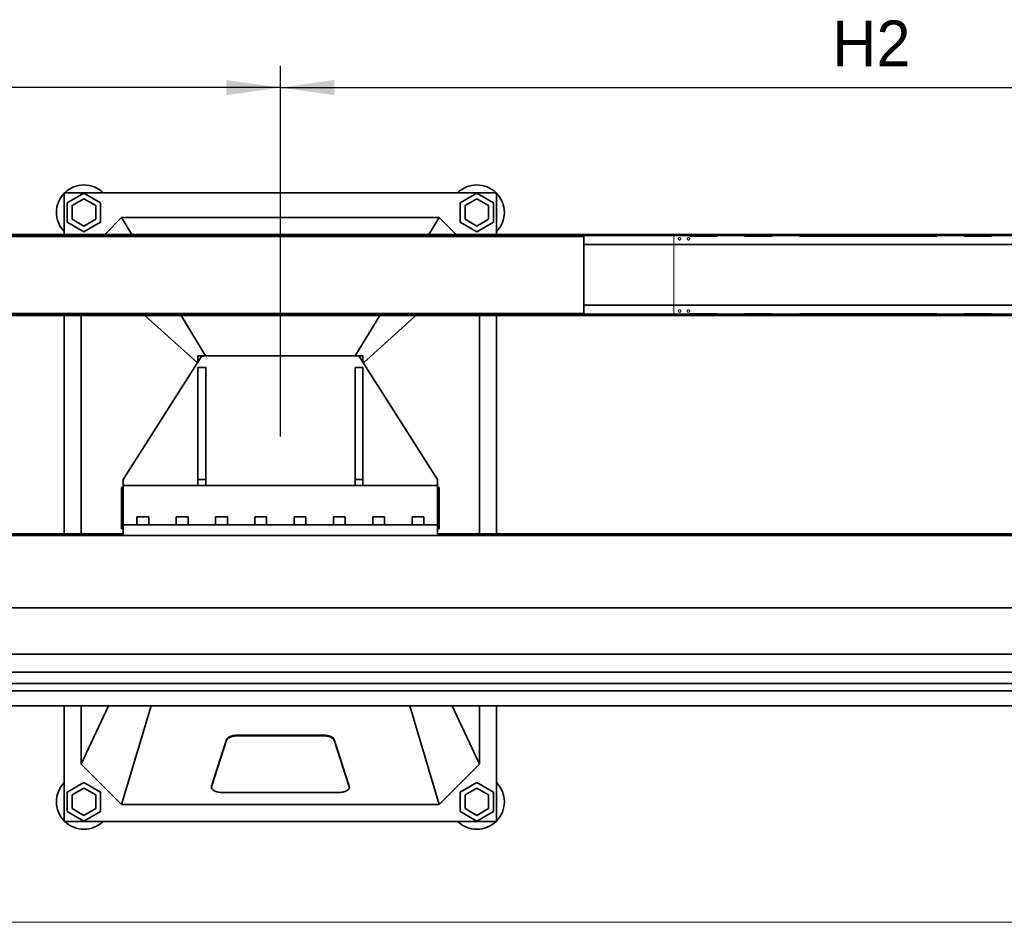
# Model space of a CAD drawing. Header units: millimetres. Extents: x 20 to 400, y 0 to 275.
# Tile 2 of 16: x 99 to 144, y 30 to 72. Entities that reach past the tile are written whole.
import ezdxf

# ---------------------------------------------------------------- set-up
doc = ezdxf.new("R2010")
doc.units = ezdxf.units.MM
doc.linetypes.add('SLD-Durchgehend', pattern=[0])
doc.linetypes.add('SLD-Phantom', pattern=[12.7, 6.35, -1.27, 1.27, -1.27, 1.27, -1.27])
doc.layers.add('KOPF', color=7, linetype='SLD-Durchgehend')
doc.styles.add('SLDTEXTSTYLE2', font='Gill Sans MT Pro Medium')
doc.dimstyles.new('SLDDIMSTYLE0', dxfattribs={"dimtxt": 1.924756, "dimasz": 2.5, "dimexe": 0, "dimexo": 0.0625, "dimgap": 0.481189, "dimtad": 1, "dimlfac": 55, "dimrnd": 1e-09, "dimzin": 12, "dimdsep": 46, "dimtxsty": 'SLDTEXTSTYLE2', "dimsah": 1, "dimcen": 0.09, "dimadec": 0, "dimazin": 3, "dimtfac": 1, "dimtofl": 0, "dimtmove": 0, "dimatfit": 3, "dimfxl": 1, "dimfrac": 2, "dimtolj": 1, "dimtzin": 12, "dimarcsym": 0})

# ---------------------------------------------------------------- blocks, each defined once
blk = doc.blocks.new('_D_10')
at = {"layer": 'KOPF', "color": 7}
for p, q in [((56.393, 52.077), (56.393, 69.626)), ((110.938, 52.486), (110.938, 69.626)), ((110.938, 68.626), (56.393, 68.626))]:
    blk.add_line(p, q, dxfattribs=at)
for points in [[(56.393, 68.626), (58.893, 68.276), (58.893, 68.976)], [(110.938, 68.626), (108.438, 68.976), (108.438, 68.276)]]:
    blk.add_solid(points, dxfattribs=at)
at = {"layer": 'KOPF', "color": 7, "insert": (81.931, 71.73), "char_height": 2.1167, "attachment_point": 1, "style": 'SLDTEXTSTYLE2'}
blk.add_mtext('H1', dxfattribs=at)
blk = doc.blocks.new('_D_12')
at = {"layer": 'KOPF', "color": 7}
for p, q in [((110.938, 52.486), (110.938, 69.626)), ((165.484, 52.486), (165.484, 69.626)), ((110.938, 68.626), (165.484, 68.626))]:
    blk.add_line(p, q, dxfattribs=at)
for points in [[(110.938, 68.626), (113.438, 68.276), (113.438, 68.976)], [(165.484, 68.626), (162.984, 68.976), (162.984, 68.276)]]:
    blk.add_solid(points, dxfattribs=at)
at = {"layer": 'KOPF', "color": 7, "insert": (136.477, 71.73), "char_height": 2.1167, "attachment_point": 1, "style": 'SLDTEXTSTYLE2'}
blk.add_mtext('H2', dxfattribs=at)

msp = doc.modelspace()

# ---------------------------------------------------------------- linework, layer by layer
at = {"color": 7, "linetype": 'SLD-Durchgehend', "lineweight": 35}
for p, q in [((120.93828, 63.7589), (100.93828, 63.7589)), ((100.93828, 63.7589), (100.93828, 61.83163)), ((101.84737, 63.74208), (101.07465, 63.29595)), ((101.84737, 63.47965), (101.30192, 63.16473)), ((102.6201, 63.29595), (101.84737, 63.74208)), ((102.39283, 63.16473), (101.84737, 63.47965)), ((120.02919, 63.74208), (119.25646, 63.29595)), ((120.02919, 63.47965), (119.48374, 63.16473)), ((120.80192, 63.29595), (120.02919, 63.74208)), ((120.57465, 63.16473), (120.02919, 63.47965)), ((120.93828, 61.83163), (120.93828, 63.7589)), ((101.07465, 63.29595), (101.07465, 62.40368)), ((101.30192, 63.16473), (101.30192, 62.53489)), ((102.39283, 62.53489), (102.39283, 63.16473)), ((102.6201, 62.40368), (102.6201, 63.29595)), ((119.25646, 63.29595), (119.25646, 62.40368)), ((119.48374, 63.16473), (119.48374, 62.53489)), ((120.57465, 62.53489), (120.57465, 63.16473)), ((120.80192, 62.40368), (120.80192, 63.29595)), ((101.30192, 62.53489), (101.84737, 62.21997)), ((101.84737, 62.21997), (102.39283, 62.53489)), ((103.59283, 62.61345), (102.81101, 61.83163)), ((104.06742, 61.83163), (103.59283, 62.61345)), ((118.28374, 62.61345), (103.59283, 62.61345)), ((117.80914, 61.83163), (118.28374, 62.61345)), ((119.06555, 61.83163), (118.28374, 62.61345)), ((119.48374, 62.53489), (120.02919, 62.21997)), ((120.02919, 62.21997), (120.57465, 62.53489)), ((101.07465, 62.40368), (101.84737, 61.95754)), ((101.84737, 61.95754), (102.6201, 62.40368)), ((119.25646, 62.40368), (120.02919, 61.95754)), ((120.02919, 61.95754), (120.80192, 62.40368)), ((180.02919, 61.83163), (69.68374, 61.83163)), ((180.02919, 61.77708), (69.83374, 61.77708)), ((118.93846, 61.74072), (69.83374, 61.74072)), ((118.93846, 61.74072), (118.94005, 61.74072)), ((118.94005, 61.74072), (119.8455, 61.74072)), ((119.8455, 61.74072), (124.97501, 61.74072)), ((124.97501, 58.17708), (124.97501, 61.74072)), ((180.02919, 61.3589), (124.97501, 61.3589)), ((180.02919, 58.5589), (124.97501, 58.5589)), ((180.02919, 58.08617), (69.68374, 58.08617)), ((118.93846, 58.17708), (69.83374, 58.17708)), ((180.02919, 58.14072), (69.83374, 58.14072)), ((100.93828, 58.08617), (100.93828, 47.97708)), ((101.7201, 58.08617), (101.7201, 47.97708)), ((107.09775, 55.89188), (104.66414, 58.08617)), ((107.4779, 56.21345), (106.34107, 58.08617)), ((114.39867, 56.21345), (115.53549, 58.08617)), ((114.77882, 55.89188), (117.21242, 58.08617)), ((118.93846, 58.17708), (118.94005, 58.17708)), ((118.94005, 58.17708), (119.8455, 58.17708)), ((119.8455, 58.17708), (124.97501, 58.17708)), ((120.15646, 47.97708), (120.15646, 58.08617)), ((120.93828, 47.97708), (120.93828, 58.08617)), ((107.30192, 56.21345), (103.66555, 50.48617)), ((107.1201, 56.21345), (107.1201, 55.92708)), ((107.30192, 56.21345), (107.1201, 56.21345)), ((114.57465, 56.21345), (107.30192, 56.21345)), ((118.21101, 50.48617), (114.57465, 56.21345)), ((114.75646, 56.21345), (114.57465, 56.21345)), ((114.75646, 55.92708), (114.75646, 56.21345)), ((107.48374, 55.66799), (107.1201, 55.66799)), ((107.1201, 55.66799), (107.1201, 50.48617)), ((107.48374, 55.66799), (107.48374, 50.48617)), ((114.75646, 55.66799), (114.39283, 55.66799)), ((114.39283, 55.66799), (114.39283, 50.48617)), ((114.75646, 55.66799), (114.75646, 50.48617)), ((103.59283, 50.12254), (103.59283, 49.84981)), ((103.66555, 50.12254), (103.59283, 50.12254)), ((103.66555, 50.48617), (103.66555, 50.21345)), ((103.66555, 50.21345), (118.21101, 50.21345)), ((103.66555, 49.8589), (103.66555, 50.21345)), ((107.48374, 50.48617), (107.1201, 50.48617)), ((107.1201, 50.48617), (107.1201, 50.21345)), ((107.48374, 50.48617), (107.48374, 50.21345)), ((114.75646, 50.48617), (114.39283, 50.48617)), ((114.39283, 50.48617), (114.39283, 50.21345)), ((114.75646, 50.48617), (114.75646, 50.21345)), ((118.21101, 50.21345), (118.21101, 50.48617)), ((118.21101, 50.21345), (118.21101, 49.8589)), ((118.28374, 50.12254), (118.21101, 50.12254)), ((118.28374, 50.12254), (118.28374, 49.84981)), ((103.59283, 49.84981), (103.59283, 48.48617)), ((103.66555, 49.8589), (103.66555, 48.39527)), ((118.21101, 49.8589), (118.21101, 48.39527)), ((118.28374, 49.84981), (118.28374, 48.48617)), ((104.30192, 48.7589), (104.30192, 48.39527)), ((104.30192, 48.7589), (104.84737, 48.7589)), ((104.84737, 48.39527), (104.84737, 48.7589)), ((106.1201, 48.7589), (106.1201, 48.39527)), ((106.1201, 48.7589), (106.66555, 48.7589)), ((106.66555, 48.39527), (106.66555, 48.7589)), ((107.93828, 48.7589), (107.93828, 48.39527)), ((107.93828, 48.7589), (108.48374, 48.7589)), ((108.48374, 48.39527), (108.48374, 48.7589)), ((109.75646, 48.7589), (109.75646, 48.39527)), ((109.75646, 48.7589), (110.30192, 48.7589)), ((110.30192, 48.39527), (110.30192, 48.7589)), ((111.57465, 48.7589), (111.57465, 48.39527)), ((111.57465, 48.7589), (112.1201, 48.7589)), ((112.1201, 48.39527), (112.1201, 48.7589)), ((113.39283, 48.7589), (113.39283, 48.39527)), ((113.39283, 48.7589), (113.93828, 48.7589)), ((113.93828, 48.39527), (113.93828, 48.7589)), ((115.21101, 48.7589), (115.21101, 48.39527)), ((115.21101, 48.7589), (115.75646, 48.7589)), ((115.75646, 48.39527), (115.75646, 48.7589)), ((117.02919, 48.7589), (117.02919, 48.39527)), ((117.02919, 48.7589), (117.57465, 48.7589)), ((117.57465, 48.39527), (117.57465, 48.7589)), ((103.59283, 48.48617), (103.59283, 48.21345)), ((118.21101, 48.39527), (103.66555, 48.39527)), ((103.66555, 48.39527), (103.66555, 47.90436)), ((118.21101, 48.39527), (118.21101, 47.90436)), ((118.28374, 48.48617), (118.28374, 48.21345)), ((103.66555, 47.97708), (70.39283, 47.97708)), ((70.39283, 47.90436), (103.66555, 47.90436)), ((103.66555, 48.21345), (103.59283, 48.21345)), ((118.21101, 47.90436), (103.66555, 47.90436)), ((118.28374, 48.21345), (118.21101, 48.21345)), ((155.05592, 47.97708), (118.21101, 47.97708)), ((118.21101, 47.90436), (155.19101, 47.90436)), ((174.57465, 44.5589), (69.68374, 44.5589)), ((171.48374, 42.41527), (73.46555, 42.41527)), ((171.48374, 41.56799), (73.46555, 41.56799)), ((73.46555, 41.05399), (169.79283, 41.05399)), ((169.79283, 40.70436), (73.46555, 40.70436)), ((169.79283, 40.02254), (73.46555, 40.02254)), ((100.93828, 40.02254), (100.93828, 34.66799)), ((102.98474, 40.02254), (101.7201, 37.32254)), ((101.7201, 40.02254), (101.7201, 37.32254)), ((104.95203, 40.02254), (103.59283, 35.44981)), ((116.92453, 40.02254), (118.28374, 35.44981)), ((118.89183, 40.02254), (120.15646, 37.32254)), ((120.15646, 37.32254), (120.15646, 40.02254)), ((120.93828, 34.66799), (120.93828, 40.02254)), ((108.44792, 38.45782), (107.75288, 36.30571)), ((108.44792, 38.42508), (107.75288, 36.27297)), ((112.8885, 38.66215), (108.98807, 38.66215)), ((112.8885, 38.62941), (108.98807, 38.62941)), ((114.12368, 36.30571), (113.42864, 38.45782)), ((114.12368, 36.27297), (113.42864, 38.42508)), ((101.7201, 37.32254), (103.59283, 35.44981)), ((118.28374, 35.44981), (120.15646, 37.32254)), ((101.84737, 36.46935), (101.07465, 36.02322)), ((102.6201, 36.02322), (101.84737, 36.46935)), ((120.02919, 36.46935), (119.25646, 36.02322)), ((120.80192, 36.02322), (120.02919, 36.46935)), ((101.07465, 36.02322), (101.07465, 35.13095)), ((101.84737, 36.20692), (101.30192, 35.892)), ((102.39283, 35.892), (101.84737, 36.20692)), ((102.6201, 35.13095), (102.6201, 36.02322)), ((107.74757, 36.27268), (107.74757, 36.23994)), ((108.29303, 36.00257), (113.58354, 36.00257)), ((114.12899, 36.23994), (114.12899, 36.27268)), ((119.25646, 36.02322), (119.25646, 35.13095)), ((120.02919, 36.20692), (119.48374, 35.892)), ((120.57465, 35.892), (120.02919, 36.20692)), ((120.80192, 35.13095), (120.80192, 36.02322)), ((101.30192, 35.892), (101.30192, 35.26217)), ((102.39283, 35.26217), (102.39283, 35.892)), ((119.48374, 35.892), (119.48374, 35.26217)), ((120.57465, 35.26217), (120.57465, 35.892)), ((101.07465, 35.13095), (101.84737, 34.68482)), ((101.30192, 35.26217), (101.84737, 34.94725)), ((101.84737, 34.94725), (102.39283, 35.26217)), ((101.84737, 34.68482), (102.6201, 35.13095)), ((103.59283, 35.44981), (118.28374, 35.44981)), ((119.25646, 35.13095), (120.02919, 34.68482)), ((119.48374, 35.26217), (120.02919, 34.94725)), ((120.02919, 34.94725), (120.57465, 35.26217)), ((120.02919, 34.68482), (120.80192, 35.13095)), ((100.93828, 34.66799), (120.93828, 34.66799))]:
    msp.add_line(p, q, dxfattribs=at)
at = {"color": 7, "linetype": 'SLD-Phantom', "lineweight": 18}
for p, q in [((129.13828, 61.74072), (129.13828, 58.17708)), ((154.01101, 61.74072), (129.13828, 61.74072)), ((154.01101, 58.17708), (129.13828, 58.17708))]:
    msp.add_line(p, q, dxfattribs=at)
at = {"color": 7, "linetype": 'SLD-Durchgehend', "lineweight": 35, "flags": 128}
for points in [[(108.98807, 38.66215), (108.92814, 38.66071), (108.86894, 38.65642), (108.81118, 38.64932), (108.75556, 38.6395), (108.70276, 38.62709), (108.65341, 38.61222), (108.60811, 38.59508), (108.56741, 38.57589), (108.53181, 38.55486), (108.50173, 38.53226), (108.47754, 38.50836), (108.45953, 38.48344), (108.44792, 38.45782)], [(108.98807, 38.62941), (108.92814, 38.62797), (108.86894, 38.62368), (108.81118, 38.61658), (108.75556, 38.60676), (108.70276, 38.59435), (108.65341, 38.57948), (108.60811, 38.56234), (108.56741, 38.54315), (108.53181, 38.52212), (108.50173, 38.49952), (108.47754, 38.47562), (108.45953, 38.4507), (108.44792, 38.42508)], [(113.42864, 38.45782), (113.41703, 38.48344), (113.39902, 38.50836), (113.37483, 38.53226), (113.34475, 38.55486), (113.30915, 38.57589), (113.26845, 38.59508), (113.22316, 38.61222), (113.17381, 38.62709), (113.12101, 38.6395), (113.06539, 38.64932), (113.00763, 38.65642), (112.94842, 38.66071), (112.8885, 38.66215)], [(113.42864, 38.42508), (113.41703, 38.4507), (113.39902, 38.47562), (113.37483, 38.49952), (113.34475, 38.52212), (113.30915, 38.54315), (113.26845, 38.56234), (113.22316, 38.57948), (113.17381, 38.59435), (113.12101, 38.60676), (113.06539, 38.61658), (113.00763, 38.62368), (112.94842, 38.62797), (112.8885, 38.62941)], [(107.75288, 36.30571), (107.74775, 36.27875), (107.74757, 36.27268)], [(107.75288, 36.27297), (107.74775, 36.24601), (107.7497, 36.21897), (107.75871, 36.19221), (107.77466, 36.16606), (107.79735, 36.14087), (107.82647, 36.11697), (107.86165, 36.09467), (107.90243, 36.07426), (107.94828, 36.05599), (107.99862, 36.04012), (108.05278, 36.02684), (108.11005, 36.01632), (108.16971, 36.00872), (108.23097, 36.00411), (108.29303, 36.00257)], [(113.58354, 36.00257), (113.6456, 36.00411), (113.70685, 36.00872), (113.76651, 36.01632), (113.82379, 36.02684), (113.87794, 36.04012), (113.92828, 36.05599), (113.97413, 36.07426), (114.01492, 36.09467), (114.0501, 36.11697), (114.07922, 36.14087), (114.1019, 36.16606), (114.11785, 36.19221), (114.12686, 36.21897), (114.12881, 36.24601), (114.12368, 36.27297)], [(114.12899, 36.27268), (114.12881, 36.27875), (114.12368, 36.30571)]]:
    msp.add_lwpolyline(points, dxfattribs=at)
at = {"color": 7, "linetype": 'SLD-Phantom', "lineweight": 18}
for centre in [(129.41101, 61.63163), (129.8201, 61.63163), (129.41101, 58.28617), (129.8201, 58.28617)]:
    msp.add_circle(centre, 0.05909, dxfattribs=at)
at = {"color": 7, "linetype": 'SLD-Durchgehend', "lineweight": 35}
for centre, start, end in [((101.84737, 62.84981), 90, 134.415309), ((101.84737, 62.84981), 45.584691, 90), ((120.02919, 62.84981), 90, 134.415309), ((120.02919, 62.84981), 45.584691, 90), ((101.84737, 62.84981), 135.584691, 224.415309), ((120.02919, 62.84981), 315.584691, 44.415309), ((101.84737, 35.57708), 135.584691, 224.415309), ((120.02919, 35.57708), 315.584691, 44.415309), ((101.84737, 35.57708), 225.584691, 314.415309), ((120.02919, 35.57708), 225.584691, 314.415309)]:
    msp.add_arc(centre, 1.27273, start, end, dxfattribs=at)
at = {"layer": 'KOPF', "lineweight": 18}
msp.add_line((20, 30), (190, 30), dxfattribs=at)

# ---------------------------------------------------------------- dimensions: what is measured, and where the dimension line sits
at = {"layer": 'KOPF', "color": 7}
for base, p2, text, picture, middle in [((56.39283, 68.62633), (56.39283, 52.07708), 'H1', '_D_10', (83.66555, 68.62633)), ((165.48374, 68.62633), (165.48374, 52.48617), 'H2', '_D_12', (138.21101, 68.62633))]:
    dim = msp.add_linear_dim(base=base, p1=(110.93828, 52.48617), p2=p2, text=text, dimstyle='SLDDIMSTYLE0', dxfattribs=at)
    dim.commit()
    dim.dimension.update_dxf_attribs({"geometry": picture, "text_midpoint": middle, "dimtype": 160})

doc.saveas('drawing.dxf')
